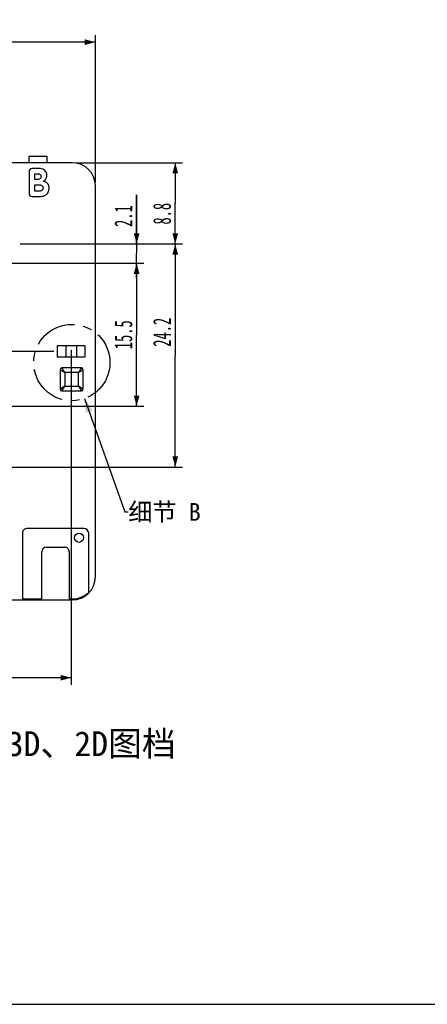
# Model space of a CAD drawing. Header units: millimetres. Extents: x 0 to 228, y 0 to 162.
# Tile 4 of 8: x 70 to 114, y 0 to 107. Entities that reach past the tile are written whole.
import ezdxf
from ezdxf.enums import TextEntityAlignment as Align

# ---------------------------------------------------------------- set-up
doc = ezdxf.new("R2010")
doc.units = ezdxf.units.MM
doc.header["$LTSCALE"] = 12.565385
doc.linetypes.add('CENTER', pattern=[0.6, 0.375, -0.075, 0.075, -0.075])
doc.layers.get('0').update_dxf_attribs({"linetype": 'CONTINUOUS'})
doc.layers.add('DEFAULT_1', color=7, linetype='CENTER')
doc.styles.get("Standard").update_dxf_attribs({"font": 'txt', "width": 0.6})
doc.styles.add('TEXTSTYLE_2', font='gdt', dxfattribs={"width": 0.6})
doc.styles.add('TEXTSTYLE_3', font='simkai.ttf')
doc.dimstyles.new('DIMSTYLE_1', dxfattribs={"dimtxt": 1.923077, "dimasz": 1.153846, "dimexe": 0.18, "dimexo": 0.0625, "dimgap": 0.09, "dimtad": 1, "dimdec": 1, "dimdsep": 46, "dimtxsty": 'Standard', "dimblk": '_FILLED', "dimblk1": '_FILLED', "dimblk2": '_FILLED', "dimcen": 0.09, "dimadec": 0, "dimazin": 0, "dimtp": 0.2, "dimtm": 0.2, "dimtfac": 1, "dimtdec": 1, "dimtofl": 0, "dimtmove": 0, "dimatfit": 3, "dimldrblk": '_FILLED', "dimfxl": 0, "dimtolj": 1, "dimarcsym": 0})
doc.dimstyles.new('DIMSTYLE_2', dxfattribs={"dimtxt": 1.923077, "dimasz": 1.153846, "dimexe": 0.18, "dimexo": 0.0625, "dimgap": 0.09, "dimtad": 1, "dimdec": 3, "dimdsep": 46, "dimtxsty": 'Standard', "dimblk": '_FILLED', "dimblk1": '_FILLED', "dimblk2": '_FILLED', "dimcen": 0.09, "dimadec": 0, "dimazin": 0, "dimtol": 1, "dimtp": 0.1, "dimtm": 0.1, "dimtfac": 1, "dimtdec": 3, "dimtofl": 0, "dimtmove": 0, "dimatfit": 3, "dimldrblk": '_FILLED', "dimfxl": 0, "dimtolj": 1, "dimarcsym": 0})
doc.dimstyles.new('DIMSTYLE_4', dxfattribs={"dimtxt": 1.923077, "dimasz": 1.153846, "dimexe": 0.18, "dimexo": 0.0625, "dimgap": 0.09, "dimtad": 1, "dimdec": 3, "dimdsep": 46, "dimtxsty": 'Standard', "dimblk": '_FILLED', "dimblk1": '_FILLED', "dimblk2": '_FILLED', "dimcen": 0.09, "dimadec": 0, "dimazin": 0, "dimtp": 0.1, "dimtm": 0.1, "dimtfac": 1, "dimtdec": 3, "dimtofl": 0, "dimtmove": 0, "dimatfit": 3, "dimldrblk": '_FILLED', "dimfxl": 0, "dimtolj": 1, "dimarcsym": 0})
doc.dimstyles.new('DIMSTYLE_5', dxfattribs={"dimtxt": 1.923077, "dimasz": 1.153846, "dimexe": 0.18, "dimexo": 0.0625, "dimgap": 0.09, "dimtad": 1, "dimdec": 3, "dimdsep": 46, "dimtxsty": 'Standard', "dimblk": '_FILLED', "dimblk1": '_FILLED', "dimblk2": '_FILLED', "dimcen": 0.09, "dimadec": 0, "dimazin": 0, "dimtp": 0.2, "dimtm": 0.2, "dimtfac": 1, "dimtdec": 3, "dimtofl": 0, "dimtmove": 0, "dimatfit": 3, "dimldrblk": '_FILLED', "dimfxl": 0, "dimtolj": 1, "dimarcsym": 0})
doc.dimstyles.new('DIMSTYLE_6', dxfattribs={"dimtxt": 1.923077, "dimasz": 1.153846, "dimexe": 0.18, "dimexo": 0.0625, "dimgap": 0.09, "dimtad": 1, "dimdec": 1, "dimdsep": 46, "dimtxsty": 'Standard', "dimblk": '_FILLED', "dimblk1": '_FILLED', "dimblk2": '_FILLED', "dimcen": 0.09, "dimadec": 0, "dimazin": 0, "dimtp": 0.1, "dimtm": 0.1, "dimtfac": 1, "dimtdec": 1, "dimtofl": 0, "dimtmove": 0, "dimatfit": 3, "dimldrblk": '_FILLED', "dimfxl": 0, "dimtolj": 1, "dimarcsym": 0})
doc.dimstyles.get("Standard").update_dxf_attribs({"dimtxt": 1.923077, "dimasz": 1.5, "dimexe": 0.18, "dimexo": 0.0625, "dimgap": 0.09, "dimtad": 1, "dimdec": 3, "dimdsep": 46, "dimtxsty": 'Standard', "dimblk": '_FILLED', "dimblk1": '_FILLED', "dimblk2": '_FILLED', "dimcen": 0.09, "dimadec": 0, "dimazin": 0, "dimtol": 1, "dimtp": 0.001, "dimtm": 0.001, "dimtfac": 1, "dimtdec": 3, "dimtofl": 0, "dimtmove": 0, "dimatfit": 3, "dimldrblk": '_FILLED', "dimfxl": 0, "dimtolj": 1, "dimarcsym": 0})

# ---------------------------------------------------------------- blocks, each defined once
blk = doc.blocks.new('_FILLED')
at = {"color": 0, "linetype": 'ByBlock'}
blk.add_solid([(0, 0), (-1, 0.267), (-1, -0.267)], dxfattribs=at)
blk = doc.blocks.new('*D2')
at = {"color": 2, "linetype": 'Continuous'}
for p, q in [((75.62, 70.92), (75.62, 34.63)), ((52.34, 38.1), (52.34, 34.63)), ((52.34, 35.4), (63.98, 35.4)), ((75.62, 35.4), (63.98, 35.4))]:
    blk.add_line(p, q, dxfattribs=at)
at = {"color": 2, "linetype": 'Continuous', "xscale": 1.1538461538, "yscale": 1.1538461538, "zscale": 1.1538461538, "rotation": 180}
blk.add_blockref('_FILLED', (52.34, 35.4), dxfattribs=at)
at = {"color": 2, "linetype": 'Continuous', "xscale": 1.1538461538, "yscale": 1.1538461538, "zscale": 1.1538461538}
blk.add_blockref('_FILLED', (75.62, 35.4), dxfattribs=at)
at = {"color": 2, "linetype": 'Continuous', "insert": (59.61, 37.8), "char_height": 1.923, "width": 4.6154, "attachment_point": 2, "line_spacing_factor": 0.9}
blk.add_mtext('23.3', dxfattribs=at)
blk = doc.blocks.new('*D3')
at = {"color": 2, "linetype": 'Continuous'}
for p, q in [((26.44, 89.12), (26.44, 105.07)), ((78.24, 89.12), (78.24, 105.07)), ((26.44, 104.3), (52.34, 104.3)), ((78.24, 104.3), (52.34, 104.3))]:
    blk.add_line(p, q, dxfattribs=at)
at = {"color": 2, "linetype": 'Continuous', "xscale": 1.1538461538, "yscale": 1.1538461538, "zscale": 1.1538461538, "rotation": 180}
blk.add_blockref('_FILLED', (26.44, 104.3), dxfattribs=at)
at = {"color": 2, "linetype": 'Continuous', "xscale": 1.1538461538, "yscale": 1.1538461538, "zscale": 1.1538461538}
blk.add_blockref('_FILLED', (78.24, 104.3), dxfattribs=at)
at = {"color": 2, "linetype": 'Continuous', "width": 0.6}
for s, height, p in [('51.8', 1.923, (53.3, 104.78)), ('0.1', 1.346, (58.39, 105.07))]:
    blk.add_text(s, height=height, dxfattribs=at).set_placement(p, align=Align.CENTER)
at = {"color": 2, "linetype": 'Continuous', "style": 'TEXTSTYLE_2'}
blk.add_text('`', height=1.35, dxfattribs=at).set_placement((56.4, 105.07), align=Align.CENTER)
blk = doc.blocks.new('*D10')
at = {"color": 2, "linetype": 'Continuous'}
for p, q in [((59.07, 92.13), (59.07, 96.43)), ((59.07, 96.43), (59.07, 91.68)), ((55.31, 92.13), (59.84, 92.13)), ((59.07, 89.69), (59.07, 91.68)), ((59.07, 91.23), (59.07, 89.69))]:
    blk.add_line(p, q, dxfattribs=at)
at = {"color": 2, "linetype": 'Continuous', "xscale": 1.1538461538, "yscale": 1.1538461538, "zscale": 1.1538461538}
for p, rotation in [((59.07, 92.13), 270), ((59.07, 91.23), 90)]:
    blk.add_blockref('_FILLED', p, dxfattribs=dict(at, rotation=rotation))
at = {"color": 2, "linetype": 'Continuous', "insert": (56.67, 92.97), "char_height": 1.923, "width": 3.4615, "attachment_point": 1, "rotation": 90, "line_spacing_factor": 0.9}
blk.add_mtext('0.9', dxfattribs=at)
blk = doc.blocks.new('*D13')
at = {"color": 2, "linetype": 'Continuous'}
for p, q in [((67.12, 80.33), (83.48, 80.33)), ((82.71, 80.33), (82.71, 72.58)), ((82.71, 64.83), (82.71, 72.58)), ((67.12, 64.83), (83.48, 64.83))]:
    blk.add_line(p, q, dxfattribs=at)
at = {"color": 2, "linetype": 'Continuous', "xscale": 1.1538461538, "yscale": 1.1538461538, "zscale": 1.1538461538}
for p, rotation in [((82.71, 80.33), 90), ((82.71, 64.83), 270)]:
    blk.add_blockref('_FILLED', p, dxfattribs=dict(at, rotation=rotation))
at = {"color": 2, "linetype": 'Continuous', "insert": (80.31, 72.58), "char_height": 1.923, "width": 4.6154, "attachment_point": 2, "rotation": 90, "line_spacing_factor": 0.9}
blk.add_mtext('15.5', dxfattribs=at)
blk = doc.blocks.new('*D19')
at = {"color": 2, "linetype": 'Continuous'}
for p, q in [((76.11, 91.23), (87.67, 91.23)), ((86.9, 91.23), (86.9, 86.83)), ((86.9, 82.43), (86.9, 86.83)), ((70.07, 82.43), (87.67, 82.43))]:
    blk.add_line(p, q, dxfattribs=at)
at = {"color": 2, "linetype": 'Continuous', "xscale": 1.1538461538, "yscale": 1.1538461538, "zscale": 1.1538461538}
for p, rotation in [((86.9, 91.23), 90), ((86.9, 82.43), 270)]:
    blk.add_blockref('_FILLED', p, dxfattribs=dict(at, rotation=rotation))
at = {"color": 2, "linetype": 'Continuous', "insert": (84.5, 85.7), "char_height": 1.923, "width": 3.4615, "attachment_point": 2, "rotation": 90, "line_spacing_factor": 0.9}
blk.add_mtext('8.8', dxfattribs=at)
blk = doc.blocks.new('*D21')
at = {"color": 2, "linetype": 'Continuous'}
for p, q in [((70.07, 82.43), (87.67, 82.43)), ((86.9, 82.43), (86.9, 70.33)), ((86.9, 58.23), (86.9, 70.33)), ((59.35, 58.23), (87.67, 58.23))]:
    blk.add_line(p, q, dxfattribs=at)
at = {"color": 2, "linetype": 'Continuous', "xscale": 1.1538461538, "yscale": 1.1538461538, "zscale": 1.1538461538}
for p, rotation in [((86.9, 82.43), 90), ((86.9, 58.23), 270)]:
    blk.add_blockref('_FILLED', p, dxfattribs=dict(at, rotation=rotation))
at = {"color": 2, "linetype": 'Continuous', "insert": (84.5, 72.85), "char_height": 1.923, "width": 4.6154, "attachment_point": 2, "rotation": 90, "line_spacing_factor": 0.9}
blk.add_mtext('24.2', dxfattribs=at)
blk = doc.blocks.new('*D25')
at = {"color": 2, "linetype": 'Continuous'}
for p, q in [((82.71, 82.43), (82.71, 87.73)), ((82.71, 87.73), (82.71, 81.38)), ((70.07, 82.43), (83.48, 82.43)), ((82.71, 78.79), (82.71, 81.38)), ((67.12, 80.33), (83.48, 80.33)), ((82.71, 80.33), (82.71, 78.79))]:
    blk.add_line(p, q, dxfattribs=at)
at = {"color": 2, "linetype": 'Continuous', "xscale": 1.1538461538, "yscale": 1.1538461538, "zscale": 1.1538461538}
for p, rotation in [((82.71, 82.43), 270), ((82.71, 80.33), 90)]:
    blk.add_blockref('_FILLED', p, dxfattribs=dict(at, rotation=rotation))
at = {"color": 2, "linetype": 'Continuous', "insert": (80.31, 84.27), "char_height": 1.923, "width": 3.4615, "attachment_point": 1, "rotation": 90, "line_spacing_factor": 0.9}
blk.add_mtext('2.1', dxfattribs=at)
blk = doc.blocks.new('*D32')
at = {"color": 2, "linetype": 'Continuous'}
for p, q in [((51.95, 91.23), (17.23, 91.23)), ((18, 91.23), (18, 81)), ((18, 70.78), (18, 81)), ((73.73, 70.78), (17.23, 70.78))]:
    blk.add_line(p, q, dxfattribs=at)
at = {"color": 2, "linetype": 'Continuous', "xscale": 1.1538461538, "yscale": 1.1538461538, "zscale": 1.1538461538}
for p, rotation in [((18, 91.23), 90), ((18, 70.78), 270)]:
    blk.add_blockref('_FILLED', p, dxfattribs=dict(at, rotation=rotation))
at = {"color": 2, "linetype": 'Continuous', "insert": (15.6, 79.65), "char_height": 1.923, "width": 4.6154, "attachment_point": 2, "rotation": 90, "line_spacing_factor": 0.9}
blk.add_mtext('20.5', dxfattribs=at)

msp = doc.modelspace()

# ---------------------------------------------------------------- linework, layer by layer
at = {"color": 7, "linetype": 'Continuous'}
for p, q in [((71.0505, 91.2302), (71.0505, 91.9279)), ((71.0505, 91.9279), (72.9607, 91.9279)), ((72.9607, 91.9279), (72.9607, 91.2302)), ((75.7251, 91.2302), (28.9534, 91.2302)), ((71.0454, 90.2803), (71.0454, 87.899)), ((72.1864, 90.5944), (71.3761, 90.5944)), ((71.6738, 89.4038), (71.6738, 90.0322)), ((71.6738, 90.0322), (72.0045, 90.0322)), ((72.0045, 89.4038), (71.6738, 89.4038)), ((71.6738, 88.147), (71.6738, 88.8416)), ((71.6738, 88.8416), (72.1202, 88.8416)), ((78.2392, 46.341), (78.2392, 88.7307)), ((71.3761, 87.5848), (72.2525, 87.5848)), ((72.1698, 88.147), (71.6738, 88.147)), ((74.1115, 71.3678), (74.1115, 70.1846)), ((77.1247, 71.3678), (74.1115, 71.3678)), ((75.018, 71.3678), (75.018, 70.1846)), ((76.218, 70.1846), (76.218, 71.3678)), ((77.1247, 70.1846), (77.1247, 71.3678)), ((74.1115, 70.1846), (77.1247, 70.1846)), ((74.4164, 68.7908), (74.4164, 66.6908)), ((74.4164, 68.7908), (74.9164, 68.4908)), ((76.7164, 68.9908), (74.6164, 68.9908)), ((74.9164, 68.4908), (74.6164, 68.9908)), ((74.9164, 68.4908), (74.9164, 66.9908)), ((76.4164, 68.4908), (74.9164, 68.4908)), ((76.7164, 68.9908), (76.4164, 68.4908)), ((76.4164, 68.4908), (76.9164, 68.7908)), ((76.4164, 66.9908), (76.4164, 68.4908)), ((76.9164, 66.6908), (76.9164, 68.7908)), ((74.9164, 66.9908), (74.4164, 66.6908)), ((74.6164, 66.4908), (74.9164, 66.9908)), ((74.6164, 66.4908), (76.7164, 66.4908)), ((74.9164, 66.9908), (76.4164, 66.9908)), ((76.9164, 66.6908), (76.4164, 66.9908)), ((76.4164, 66.9908), (76.7164, 66.4908)), ((77.0111, 51.5715), (70.8725, 51.5691)), ((70.3221, 51.0716), (70.3221, 43.9523)), ((77.5113, 44.6569), (77.5113, 51.0716)), ((72.9267, 49.5692), (74.9064, 49.5692)), ((72.4198, 43.9523), (72.4198, 49.0645)), ((75.4136, 49.0644), (75.4136, 43.9523)), ((28.9385, 43.8426), (75.7381, 43.8426)), ((70.3221, 43.9523), (72.4198, 43.9523)), ((75.4136, 43.9523), (75.7781, 43.9523)), ((0, 0), (228.4615, 0))]:
    msp.add_line(p, q, dxfattribs=at)
msp.add_circle((76.4623, 50.5773), 0.5002, dxfattribs=at)
for centre, radius, start, end in [((75.7322, 88.7231), 2.5071, 0.172995, 90.162992), ((71.3761, 90.2633), 0.3312, 90, 177.060317), ((71.36, 87.899), 0.3146, 180, 272.93367), ((74.6164, 68.7908), 0.2, 90, 180), ((76.7164, 68.7908), 0.2, 0, 90), ((74.6164, 66.6908), 0.2, 180, 270), ((76.7164, 66.6908), 0.2, 270, 360), ((70.8232, 51.0704), 0.5011, 84.352648, 179.85562), ((77.0099, 51.0701), 0.5014, 0.175398, 89.860982), ((72.9209, 49.0661), 0.5011, 90.211309, 180.176284), ((74.9125, 49.066), 0.5012, 359.815123, 89.82014), ((75.7322, 46.3502), 2.5073, 270.13556, 359.790491), ((75.7759, 46.4418), 2.4895, 270.050369, 314.192823)]:
    msp.add_arc(centre, radius, start, end, dxfattribs=at)
for points, knots in [([(72.0045, 90.0322), (72.0462, 90.0322), (72.1256, 90.0197), (72.2263, 89.9748), (72.3056, 89.91), (72.3475, 89.8041), (72.3492, 89.6687), (72.2982, 89.5144), (72.1606, 89.4234), (72.0534, 89.4041), (72.0045, 89.4038)], [0, 0, 0, 0, 0.12020823, 0.22779644, 0.31624672, 0.40752036, 0.5452328, 0.7030185, 0.85091, 1, 1, 1, 1]), ([(72.2525, 87.5848), (72.2901, 87.5826), (72.4622, 87.5827), (72.7501, 87.6579), (73.0378, 87.8665), (73.1687, 88.1087), (73.2068, 88.3177), (73.235, 88.4912), (73.2136, 88.6573), (73.1546, 88.8195), (73.0717, 88.953), (72.9543, 89.0684), (72.8461, 89.1322), (72.7537, 89.1729), (72.698, 89.1927), (72.6603, 89.2008), (72.6303, 89.2157), (72.612, 89.2571), (72.7371, 89.3022), (72.8709, 89.4272), (72.9733, 89.6726), (72.9869, 89.9042), (72.9457, 90.1089), (72.8372, 90.2988), (72.667, 90.4846), (72.4267, 90.5635), (72.2627, 90.5944), (72.1864, 90.5944)], [0, 0, 0, 0, 0.02515966, 0.11486495, 0.19371068, 0.25596349, 0.29327367, 0.33558585, 0.37288436, 0.40368934, 0.45053271, 0.47650385, 0.51308864, 0.53369101, 0.54400779, 0.55258695, 0.55934541, 0.56628548, 0.57653051, 0.6304996, 0.69778763, 0.74394858, 0.78497953, 0.8352686, 0.88888532, 0.94895135, 1, 1, 1, 1]), ([(72.1202, 88.8416), (72.1634, 88.8416), (72.2454, 88.8389), (72.3658, 88.8054), (72.4764, 88.7478), (72.5467, 88.6453), (72.5705, 88.5205), (72.5566, 88.4173), (72.5296, 88.3268), (72.4694, 88.2625), (72.3848, 88.1867), (72.2711, 88.1576), (72.1976, 88.1499), (72.1698, 88.147)], [0, 0, 0, 0, 0.10572246, 0.19904909, 0.3049475, 0.40349509, 0.49148466, 0.61015349, 0.65598281, 0.71941844, 0.82158759, 0.92975421, 1, 1, 1, 1])]:
    msp.add_open_spline(points, degree=3, knots=knots, dxfattribs=at)
at = {"layer": 'DEFAULT_1', "color": 2, "linetype": 'CENTER'}
msp.add_circle((75.6849, 69.5653), 4.1364, dxfattribs=at)

# ---------------------------------------------------------------- texts
at = {"color": 2, "linetype": 'Continuous', "attachment_point": 1, "line_spacing_factor": 0.9, "style": 'TEXTSTYLE_3'}
for s, insert, char_height, width in [('细节 B', (81.8008, 54.337), 1.92308, 8.328402), ('注释：未标尺寸，请查看3D、2D图档\\P未标注公差\\Fgdt;{\\Fgdt;`}\\Fsimkai.ttf;0.15', (28.2216, 29.5958), 2.692308, 62.150888)]:
    msp.add_mtext(s, dxfattribs=dict(at, insert=insert, char_height=char_height, width=width))

# ---------------------------------------------------------------- dimensions: what is measured, and where the dimension line sits
at = {"color": 2, "linetype": 'Continuous'}
for base, p1, p2, angle, dimstyle, picture, middle in [((26.4392, 104.3006), (78.2392, 89.1153), (26.4392, 89.1157), 180, 'DIMSTYLE_2', '*D3', (53.5411, 105.7429)), ((59.075, 92.1302), (75.7251, 91.2302), (55.3139, 92.1302), 90, 'DIMSTYLE_6', '*D10', (57.6327, 94.7008)), ((17.9995, 91.2302), (73.7269, 70.7762), (51.9546, 91.2302), 90, 'DIMSTYLE_1', '*D32', (17.5912, 77.5865)), ((86.9024, 82.4302), (76.1097, 91.2302), (70.0739, 82.4302), 270, 'DIMSTYLE_5', '*D19', (86.2356, 84.1573)), ((82.7149, 82.4302), (67.1244, 80.3302), (70.0739, 82.4302), 90, 'DIMSTYLE_4', '*D25', (81.2726, 86.0006)), ((86.9024, 58.2302), (70.0739, 82.4302), (59.3488, 58.2302), 270, 'DIMSTYLE_5', '*D21', (86.4941, 70.7857)), ((82.7149, 80.3302), (67.1244, 64.8302), (67.1244, 80.3302), 90, 'DIMSTYLE_1', '*D13', (82.3066, 70.5171))]:
    dim = msp.add_linear_dim(base=base, p1=p1, p2=p2, angle=angle, dimstyle=dimstyle, dxfattribs=at)
    dim.commit()
    dim.dimension.update_dxf_attribs({"geometry": picture, "text_midpoint": middle, "dimtype": 160})
dim = msp.add_linear_dim(base=(75.618, 35.3977), p1=(52.3393, 38.105), p2=(75.618, 70.9238), dimstyle='DIMSTYLE_1', dxfattribs=at)
dim.commit()
dim.dimension.update_dxf_attribs({"geometry": '*D2', "text_midpoint": (57.299, 36.84), "dimtype": 160})

# ---------------------------------------------------------------- leaders
at = {"color": 2, "linetype": 'Continuous', "annotation_type": 0, "has_hookline": 1, "hookline_direction": 1, "text_width": 6.9379}
msp.add_leader([(77.0653, 65.6661), (81.4162, 53.3755), (81.8008, 53.3755)], dimstyle='Standard', override={"dimtad": 0}, dxfattribs=at)

doc.saveas('drawing.dxf')
